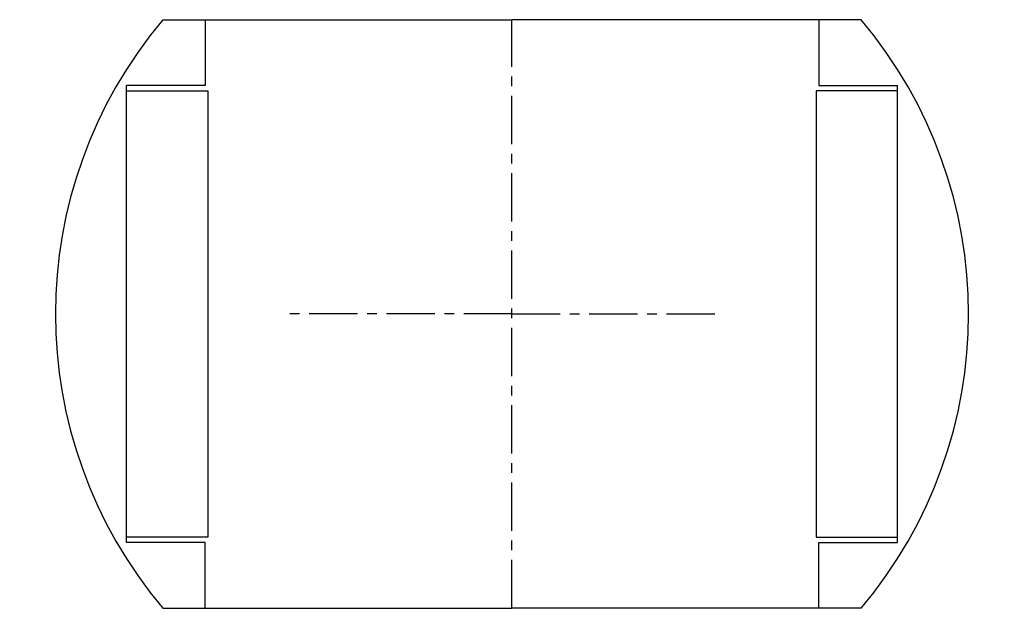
# Model space of a CAD drawing. Extents: x -48.5 to 48.5, y 71 to 129.
import ezdxf

# ---------------------------------------------------------------- set-up
doc = ezdxf.new("R2010")
doc.units = 0
doc.header["$LTSCALE"] = 0.15
doc.linetypes.add('CENTER', pattern=[50.8, 31.75, -6.35, 6.35, -6.35])
doc.layers.get('0').update_dxf_attribs({"linetype": 'CONTINUOUS'})
doc.layers.add('CENTER', color=9, linetype='CENTER')

# ---------------------------------------------------------------- blocks, each defined once
blk = doc.blocks.new('7T2-0-D')
for p, q in [((-34.409, 29), (0, 29)), ((-30.25, 29), (-30.25, 22.5)), ((34.409, 29), (0, 29)), ((30.25, 29), (30.25, 22.5)), ((-30.25, 22.5), (-38, 22.5)), ((-38, -22.5), (-38, 22.5)), ((30.25, 22.5), (38, 22.5)), ((38, -22.5), (38, 22.5)), ((-38, 22), (-30, 22)), ((-30, 22), (-30, -22)), ((30, 22), (30, -22)), ((38, 22), (30, 22)), ((-30, -22), (-38, -22)), ((30, -22), (38, -22)), ((-30.25, -22.5), (-38, -22.5)), ((-30.25, -29), (-30.25, -22.5)), ((30.25, -22.5), (38, -22.5)), ((30.25, -29), (30.25, -22.5)), ((-34.409, -29), (0, -29)), ((34.409, -29), (0, -29))]:
    blk.add_line(p, q)
for start, end in [(139.87597, 220.12403), (319.87597, 40.12403)]:
    blk.add_arc((0, 0), 45, start, end)
at = {"layer": 'CENTER'}
for p, q in [((0, -29), (0, 29)), ((0, 0), (-22.4, 0)), ((0, 0), (20.4, 0))]:
    blk.add_line(p, q, dxfattribs=at)

msp = doc.modelspace()

# ---------------------------------------------------------------- block references
msp.add_blockref('7T2-0-D', (0, 100))

doc.saveas('drawing.dxf')
